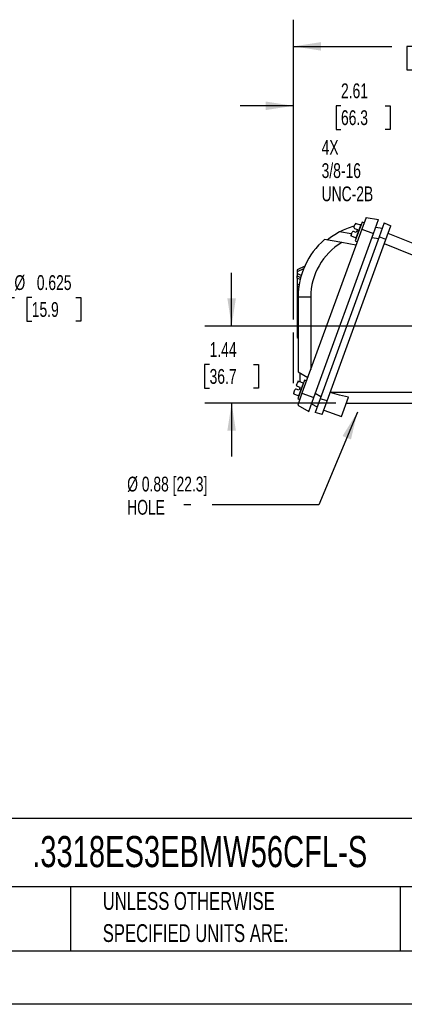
# Model space of a CAD drawing. Header units: inches. Extents: x 0 to 11, y 0 to 8.5.
# Tile 6 of 9: x 6.2 to 8, y 0 to 4.6. Entities that reach past the tile are written whole.
import ezdxf

# ---------------------------------------------------------------- set-up
doc = ezdxf.new("R2010")
doc.units = ezdxf.units.IN
doc.header["$MEASUREMENT"] = 0
doc.linetypes.add('CENTERX2', pattern=[0.8, 0.5, -0.1, 0.1, -0.1])
doc.layers.add('DIMENSIONS', color=140, linetype='Continuous', lineweight=25)
doc.layers.add('TEXT', color=140, linetype='Continuous', lineweight=25)
doc.styles.add('SLDTEXTSTYLE0', font='TXT', dxfattribs={"width": 0.7})
doc.dimstyles.new('SLDDIMSTYLE0', dxfattribs={"dimtxt": 0.069444, "dimasz": 0.13, "dimexe": 0, "dimexo": 0.0625, "dimgap": 0.017361, "dimtad": 0, "dimtih": 1, "dimtoh": 1, "dimlfac": 4, "dimrnd": 1e-09, "dimzin": 4, "dimdsep": 46, "dimtxsty": 'SLDTEXTSTYLE0', "dimsah": 1, "dimcen": 0.09, "dimadec": 0, "dimazin": 1, "dimtfac": 1, "dimtofl": 0, "dimtmove": 0, "dimatfit": 3, "dimfxl": 0, "dimfrac": 2, "dimtolj": 1, "dimtzin": 12, "dimarcsym": 0})
doc.dimstyles.new('SLDDIMSTYLE2', dxfattribs={"dimtxt": 0.069444, "dimasz": 0.13, "dimexe": 0, "dimexo": 0.0625, "dimgap": 0.017361, "dimtad": 0, "dimtih": 1, "dimtoh": 1, "dimlfac": 4, "dimrnd": 1e-09, "dimzin": 12, "dimdsep": 46, "dimtxsty": 'SLDTEXTSTYLE0', "dimsah": 1, "dimcen": 0.09, "dimadec": 0, "dimazin": 3, "dimtfac": 1, "dimtmove": 0, "dimatfit": 0, "dimfxl": 0, "dimfrac": 2, "dimtolj": 1, "dimtzin": 12, "dimarcsym": 0})
doc.dimstyles.new('SLDDIMSTYLE4', dxfattribs={"dimtxt": 0.18, "dimasz": 0.13, "dimexe": 0, "dimexo": 0.0625, "dimgap": 0, "dimtad": 0, "dimtih": 1, "dimtoh": 1, "dimdec": 0, "dimrnd": 1e-09, "dimzin": 0, "dimdsep": 46, "dimtxsty": 'Standard', "dimsah": 1, "dimcen": 0.09, "dimadec": 0, "dimazin": 0, "dimtfac": 0.13, "dimtdec": 0, "dimtofl": 0, "dimtmove": 0, "dimatfit": 3, "dimfxl": 0, "dimfrac": 2, "dimtolj": 1, "dimtzin": 0, "dimarcsym": 0})
doc.dimstyles.new('SLDDIMSTYLE8', dxfattribs={"dimtxt": 0.069444, "dimasz": 0.13, "dimexe": 0, "dimexo": 0.0625, "dimgap": 0.017361, "dimtad": 0, "dimtih": 1, "dimtoh": 1, "dimdec": 3, "dimlfac": 2.5, "dimrnd": 1e-09, "dimdsep": 46, "dimtxsty": 'SLDTEXTSTYLE0', "dimsah": 1, "dimcen": 0, "dimadec": 0, "dimazin": 2, "dimtfac": 1, "dimtdec": 3, "dimtofl": 0, "dimtmove": 0, "dimatfit": 3, "dimfxl": 0, "dimfrac": 2, "dimtolj": 1, "dimtzin": 12, "dimarcsym": 0})

# ---------------------------------------------------------------- blocks, each defined once
blk = doc.blocks.new('SW_NOTE_0_2')
at = {"layer": 'TEXT', "color": 0, "linetype": 'CENTERX2', "lineweight": 18, "char_height": 0.083333, "attachment_point": 1, "style": 'SLDTEXTSTYLE0'}
for s, insert in [('UNLESS OTHERWISE', (0, 0.1074)), ('SPECIFIED UNITS ARE:', (0, -0.0431))]:
    blk.add_mtext(s, dxfattribs=dict(at, insert=insert))
blk = doc.blocks.new('_D_8')
at = {"layer": 'DIMENSIONS'}
for p, q in [((7.2028, 3.1795), (7.2028, 3.4295)), ((8.2663, 3.1795), (7.0778, 3.1795)), ((7.0996, 2.9988), (7.0763, 2.9988)), ((7.0763, 2.9988), (7.0763, 2.8884)), ((7.306, 2.9988), (7.3293, 2.9988)), ((7.3293, 2.9988), (7.3293, 2.8884)), ((7.0763, 2.8884), (7.0996, 2.8884)), ((7.3293, 2.8884), (7.306, 2.8884)), ((7.6914, 2.8184), (7.0778, 2.8184)), ((7.2028, 2.8184), (7.2028, 2.5684))]:
    blk.add_line(p, q, dxfattribs=at)
for points in [[(7.2028, 3.1795), (7.2228, 3.3095), (7.1828, 3.3095)], [(7.2028, 2.8184), (7.1828, 2.6884), (7.2228, 2.6884)]]:
    blk.add_solid(points, dxfattribs=at)
at = {"layer": 'DIMENSIONS', "char_height": 0.06944, "attachment_point": 1, "style": 'SLDTEXTSTYLE0'}
for s, insert in [('1.44', (7.0996, 3.1039)), ('36.7', (7.0996, 2.9779))]:
    blk.add_mtext(s, dxfattribs=dict(at, insert=insert))
blk = doc.blocks.new('_D_13')
at = {"layer": 'DIMENSIONS'}
for p, q in [((7.4924, 3.2095), (7.4924, 4.3367)), ((8.1453, 3.5238), (8.1453, 4.3367)), ((7.4924, 4.2117), (7.2424, 4.2117)), ((7.7156, 4.2116), (7.6923, 4.2116)), ((7.6923, 4.2116), (7.6923, 4.1011)), ((7.9221, 4.2116), (7.9454, 4.2116)), ((7.9454, 4.2116), (7.9454, 4.1011)), ((8.1453, 4.2117), (8.3953, 4.2117)), ((7.6923, 4.1011), (7.7156, 4.1011)), ((7.9454, 4.1011), (7.9221, 4.1011)), ((7.4924, 2.9121), (7.4924, 3.1495))]:
    blk.add_line(p, q, dxfattribs=at)
for points in [[(7.4924, 4.2117), (7.3624, 4.2317), (7.3624, 4.1917)], [(8.1453, 4.2117), (8.2753, 4.1917), (8.2753, 4.2317)]]:
    blk.add_solid(points, dxfattribs=at)
at = {"layer": 'DIMENSIONS', "char_height": 0.06944, "attachment_point": 1, "style": 'SLDTEXTSTYLE0'}
for s, insert in [('2.61', (7.7156, 4.3167)), ('66.3', (7.7156, 4.1907))]:
    blk.add_mtext(s, dxfattribs=dict(at, insert=insert))
blk = doc.blocks.new('_D_14')
at = {"layer": 'DIMENSIONS'}
for p, q in [((7.4924, 3.2095), (7.4924, 4.6153)), ((8.8679, 3.7811), (8.8679, 4.6153)), ((7.4924, 4.4903), (7.9539, 4.4903)), ((8.0481, 4.4902), (8.0247, 4.4902)), ((8.0247, 4.4902), (8.0247, 4.3797)), ((8.3122, 4.4902), (8.3356, 4.4902)), ((8.3356, 4.4902), (8.3356, 4.3797)), ((8.8679, 4.4903), (8.4064, 4.4903)), ((8.0247, 4.3797), (8.0481, 4.3797)), ((8.3356, 4.3797), (8.3122, 4.3797)), ((7.4924, 2.9122), (7.4924, 3.1495))]:
    blk.add_line(p, q, dxfattribs=at)
for points in [[(7.4924, 4.4903), (7.6224, 4.4703), (7.6224, 4.5103)], [(8.8679, 4.4903), (8.7379, 4.5103), (8.7379, 4.4703)]]:
    blk.add_solid(points, dxfattribs=at)
at = {"layer": 'DIMENSIONS', "char_height": 0.06944, "attachment_point": 1, "style": 'SLDTEXTSTYLE0'}
for s, insert in [('5.50', (8.077, 4.5952)), ('139.7', (8.0481, 4.4693))]:
    blk.add_mtext(s, dxfattribs=dict(at, insert=insert))
blk = doc.blocks.new('SW_NOTE_0_8')
at = {"layer": 'TEXT', "color": 0, "linetype": 'CENTERX2', "lineweight": 18, "attachment_point": 1, "style": 'SLDTEXTSTYLE0'}
for s, insert, char_height in [('Ø 0.88 [22.3]', (-0.2658, 0.1315), 0.069444), ('HOLE', (-0.2658, 0.0227), 0.06944)]:
    blk.add_mtext(s, dxfattribs=dict(at, insert=insert, char_height=char_height))
blk = doc.blocks.new('SW_NOTE_0_9')
at = {"layer": 'TEXT', "color": 0, "linetype": 'CENTERX2', "lineweight": 18, "char_height": 0.06944, "attachment_point": 1, "style": 'SLDTEXTSTYLE0'}
for s, insert in [('4X', (-0.407, 0.2477)), ('3/8-16', (-0.407, 0.1389)), ('UNC-2B', (-0.407, 0.0301))]:
    blk.add_mtext(s, dxfattribs=dict(at, insert=insert))
blk = doc.blocks.new('_D_16')
at = {"layer": 'DIMENSIONS'}
for p, q in [((5.9215, 3.1981), (6.1198, 3.3127)), ((6.1198, 3.3127), (6.1847, 3.3127)), ((6.266, 3.3127), (6.2427, 3.3127)), ((6.2427, 3.3127), (6.2427, 3.2022)), ((6.4724, 3.3127), (6.4958, 3.3127)), ((6.4958, 3.3127), (6.4958, 3.2022)), ((6.2427, 3.2022), (6.266, 3.2022)), ((6.4958, 3.2022), (6.4724, 3.2022))]:
    blk.add_line(p, q, dxfattribs=at)
blk.add_solid([(5.9215, 3.1981), (6.0441, 3.2458), (6.0241, 3.2805)], dxfattribs=at)
at = {"layer": 'DIMENSIONS', "char_height": 0.06944, "attachment_point": 1, "style": 'SLDTEXTSTYLE0'}
for s, insert in [('%%c', (6.1847, 3.4177)), ('0.625', (6.2896, 3.4177)), ('15.9', (6.266, 3.2917))]:
    blk.add_mtext(s, dxfattribs=dict(at, insert=insert))

msp = doc.modelspace()

# ---------------------------------------------------------------- linework, layer by layer
for p, q in [((7.78307, 3.66071), (7.78032, 3.65315)), ((7.81421, 3.66597), (7.78223, 3.57811)), ((7.78772, 3.65911), (7.78316, 3.66077)), ((7.80835, 3.65161), (7.78772, 3.65911)), ((7.79766, 3.62224), (7.80835, 3.65161)), ((7.80911, 3.65196), (7.80835, 3.65161)), ((7.83285, 3.68843), (7.81285, 3.63347)), ((7.82346, 3.6626), (7.81421, 3.66597)), ((7.83285, 3.68843), (7.89191, 3.67801)), ((7.86834, 3.61327), (7.89191, 3.67801)), ((7.91774, 3.66265), (7.89421, 3.59799)), ((7.91774, 3.66265), (7.94949, 3.64917)), ((7.92596, 3.58452), (7.94949, 3.64917)), ((7.81285, 3.63347), (7.53277, 2.86396)), ((7.58827, 2.84376), (7.86834, 3.61327)), ((7.76391, 3.61084), (7.70894, 3.62053)), ((7.76412, 3.60866), (7.76175, 3.60215)), ((7.76635, 3.60038), (7.76175, 3.60205)), ((7.76635, 3.60038), (7.78697, 3.59287)), ((7.76819, 3.61982), (7.76833, 3.62016)), ((7.78726, 3.61812), (7.77449, 3.62276)), ((7.77652, 3.64269), (7.77664, 3.64304)), ((7.77958, 3.63673), (7.79234, 3.63208)), ((7.78697, 3.59287), (7.79766, 3.62224)), ((7.7898, 3.6251), (7.78726, 3.61812)), ((7.79234, 3.63208), (7.7898, 3.6251)), ((7.7898, 3.6251), (7.79766, 3.62224)), ((7.79766, 3.62224), (7.79822, 3.62204)), ((7.81285, 3.63347), (7.86834, 3.61327)), ((7.90822, 3.63649), (7.87869, 3.6417)), ((8.11576, 3.54069), (7.93639, 3.61316)), ((7.89421, 3.59799), (7.6179, 2.83884)), ((7.7196, 3.57019), (7.63834, 3.58452)), ((7.65089, 2.82875), (7.92596, 3.58452)), ((7.78558, 3.55855), (7.7196, 3.57019)), ((7.78223, 3.57811), (7.79147, 3.57474)), ((7.78697, 3.59287), (7.78733, 3.59212)), ((7.86145, 3.59433), (7.89098, 3.58913)), ((7.92596, 3.58452), (7.89421, 3.59799)), ((8.11576, 3.48556), (7.91889, 3.5651)), ((7.54541, 3.46012), (7.50959, 3.44342)), ((7.53977, 3.44679), (7.50959, 3.43272)), ((7.50959, 3.44342), (7.50959, 3.43272)), ((7.50959, 3.43272), (7.50959, 3.42492)), ((7.50959, 3.42492), (7.50959, 3.41422)), ((7.52905, 3.41585), (7.50959, 3.42492)), ((7.50959, 3.41422), (7.52639, 3.40638)), ((7.50959, 3.40351), (7.50959, 3.41422)), ((7.50959, 3.40351), (7.50959, 3.37124)), ((7.52399, 3.3968), (7.50959, 3.40351)), ((7.51973, 3.37597), (7.50959, 3.37124)), ((7.50959, 3.37124), (7.50959, 3.36054)), ((7.51792, 3.36442), (7.50959, 3.36054)), ((7.50959, 3.36054), (7.50959, 3.13621)), ((7.51451, 3.31541), (7.51451, 2.98514)), ((7.57357, 3.31541), (7.51451, 3.31541)), ((7.57357, 3.31541), (7.57357, 2.97605)), ((7.50959, 3.13621), (7.50959, 3.1255)), ((7.50959, 3.13621), (7.51451, 3.13391)), ((7.50959, 3.1255), (7.51451, 3.12321)), ((7.51532, 2.96469), (7.56004, 2.93887)), ((7.52436, 2.91704), (7.52436, 2.95948)), ((7.51376, 2.9208), (7.51101, 2.91324)), ((7.5449, 2.92605), (7.51292, 2.83819)), ((7.51842, 2.9192), (7.51386, 2.92086)), ((7.53904, 2.91169), (7.51842, 2.9192)), ((7.52835, 2.88232), (7.53904, 2.91169)), ((7.5398, 2.91204), (7.53904, 2.91169)), ((7.55415, 2.92269), (7.5449, 2.92605)), ((7.49704, 2.86047), (7.49244, 2.86214)), ((7.49482, 2.86874), (7.49245, 2.86223)), ((7.49888, 2.87991), (7.49902, 2.88025)), ((7.51795, 2.8782), (7.50519, 2.88285)), ((7.50722, 2.90277), (7.50733, 2.90312)), ((7.51027, 2.89681), (7.52303, 2.89217)), ((7.53277, 2.86396), (7.51277, 2.809)), ((7.51767, 2.85296), (7.52835, 2.88232)), ((7.52049, 2.88519), (7.51795, 2.8782)), ((7.52303, 2.89217), (7.52049, 2.88519)), ((7.52049, 2.88519), (7.52835, 2.88232)), ((7.52835, 2.88232), (7.52891, 2.88212)), ((7.53277, 2.86396), (7.58827, 2.84376)), ((7.62112, 2.84771), (7.59516, 2.8627)), ((7.66551, 2.86894), (8.11576, 2.86894)), ((7.49704, 2.86047), (7.51767, 2.85296)), ((7.51292, 2.83819), (7.52217, 2.83482)), ((7.51767, 2.85296), (7.51802, 2.8522)), ((7.5647, 2.77902), (7.58827, 2.84376)), ((7.57792, 2.81533), (7.60389, 2.80034)), ((7.6179, 2.83884), (7.59436, 2.77419)), ((7.65089, 2.82875), (7.6179, 2.83884)), ((7.62735, 2.7641), (7.65089, 2.82875)), ((7.71817, 2.75463), (7.75125, 2.84551)), ((7.74137, 2.81837), (8.11576, 2.81837)), ((7.51277, 2.809), (7.5647, 2.77902)), ((7.62735, 2.7641), (7.59436, 2.77419)), ((7.63493, 2.78493), (7.71817, 2.75463))]:
    msp.add_line(p, q)
at = {"color": 7, "linetype": 'Continuous'}
msp.add_line((11.0001, 0.00011), (0.0001, 0.00011), dxfattribs=at)
at = {"flags": 128}
for points in [[(7.77652, 3.64269), (7.77946, 3.65069), (7.78245, 3.65655), (7.7836, 3.65785), (7.78507, 3.65888), (7.78605, 3.65922), (7.78715, 3.65926), (7.78772, 3.65911)], [(7.76635, 3.60038), (7.76558, 3.6008), (7.76498, 3.6014), (7.76434, 3.60258), (7.76394, 3.60479), (7.76502, 3.61088), (7.76833, 3.62016)], [(7.50722, 2.90277), (7.51015, 2.91077), (7.51314, 2.91664), (7.5143, 2.91793), (7.51576, 2.91896), (7.51675, 2.9193), (7.51784, 2.91934), (7.51842, 2.9192)], [(7.49704, 2.86047), (7.49628, 2.86088), (7.49568, 2.86148), (7.49503, 2.86267), (7.49464, 2.86487), (7.49571, 2.87096), (7.49902, 2.88025)], [(7.75125, 2.84551), (7.70816, 2.85587), (7.66504, 2.86764)]]:
    msp.add_lwpolyline(points, dxfattribs=at)
for centre, radius, start, end in [((7.86884, 3.31541), 0.34449, 105.71827, 117.65709), ((7.86884, 3.31541), 0.34449, 99.80794, 101.01607), ((7.86884, 3.31541), 0.34449, 117.65709, 129.22185), ((7.77281, 3.61814), 0.00492, 70, 155.70662), ((7.78126, 3.64135), 0.00492, 164.29338, 250), ((7.86884, 3.31541), 0.35433, 130.58081, 180), ((7.86884, 3.31541), 0.29528, 120.3603, 180), ((7.5035, 2.87822), 0.00492, 70, 155.70662), ((7.51195, 2.90144), 0.00492, 164.29338, 250)]:
    msp.add_arc(centre, radius, start, end)
msp.add_ellipse((7.57357, 2.94904), major_axis=(-0.02094, 0.12601), ratio=0.4382009, start_param=1.2083872, end_param=1.373903)
at = {"layer": 'TEXT'}
for p, q in [((10.75, 0.87111), (0.25, 0.87111)), ((10.75, 0.55), (0.25, 0.55)), ((6.44804, 0.55), (6.44804, 0.25)), ((7.99308, 0.55), (7.99308, 0.25)), ((0.25, 0.25), (10.75, 0.25))]:
    msp.add_line(p, q, dxfattribs=at)

# ---------------------------------------------------------------- block references
at = {"layer": 'TEXT', "linetype": 'CENTERX2', "lineweight": 18}
for name, p in [('SW_NOTE_0_9', (8.03174, 3.80369)), ('SW_NOTE_0_8', (6.97898, 2.34183)), ('SW_NOTE_0_2', (6.59874, 0.41872))]:
    msp.add_blockref(name, p, dxfattribs=at)

# ---------------------------------------------------------------- texts
at = {"layer": 'TEXT', "linetype": 'CENTERX2', "lineweight": 18, "insert": (6.26802, 0.78897), "char_height": 0.1458333, "attachment_point": 1, "style": 'SLDTEXTSTYLE0'}
msp.add_mtext('.3318ES3EBMW56CFL-S', dxfattribs=at)

# ---------------------------------------------------------------- dimensions: what is measured, and where the dimension line sits
at = {"layer": 'DIMENSIONS'}
for base, p1, p2, dimstyle, picture, middle in [((7.49245, 4.49032), (8.86786, 3.7311), (7.49245, 2.86223), 'SLDDIMSTYLE0', '_D_14', (8.18015, 4.49032)), ((7.49242, 4.21173), (8.14528, 3.47377), (7.49242, 2.86215), 'SLDDIMSTYLE2', '_D_13', (7.81885, 4.21173))]:
    dim = msp.add_linear_dim(base=base, p1=p1, p2=p2, dimstyle=dimstyle, dxfattribs=at)
    dim.commit()
    dim.dimension.update_dxf_attribs({"geometry": picture, "text_midpoint": middle, "dimtype": 160})
dim = msp.add_diameter_dim_2p(p1=(5.70497, 3.07315), p2=(5.92148, 3.19815), dimstyle='SLDDIMSTYLE8', dxfattribs=at)
dim.commit()
dim.dimension.update_dxf_attribs({"geometry": '_D_16', "text_midpoint": (6.36924, 3.31265), "dimtype": 163})
dim = msp.add_linear_dim(base=(7.2028, 3.17953), p1=(7.74137, 2.81837), p2=(8.31629, 3.17953), angle=90, dimstyle='SLDDIMSTYLE2', dxfattribs=at)
dim.commit()
dim.dimension.update_dxf_attribs({"geometry": '_D_8', "text_midpoint": (7.2028, 2.99895), "dimtype": 160})

# ---------------------------------------------------------------- leaders
at = {"layer": 'TEXT', "linetype": 'CENTERX2', "lineweight": 18}
msp.add_leader([(7.79251, 2.77588), (7.61189, 2.34183), (6.97898, 2.34183)], dimstyle='SLDDIMSTYLE4', dxfattribs=at)

doc.saveas('drawing.dxf')
